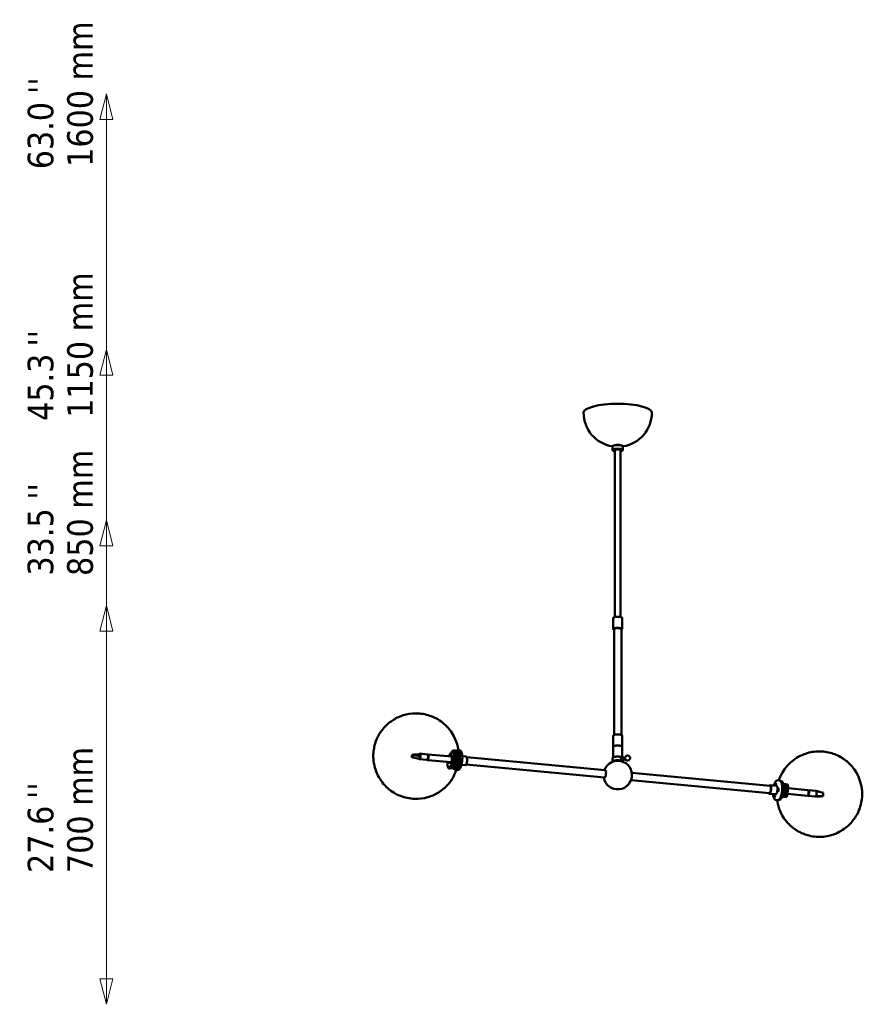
# Model space of a CAD drawing. Header units: millimetres. Extents: x 1156 to 4099, y 608 to 2792.
# Tile 2 of 2: x 2619 to 4099, y 887 to 2616. Entities that reach past the tile are written whole.
import ezdxf

# ---------------------------------------------------------------- set-up
doc = ezdxf.new("R2010")
doc.units = ezdxf.units.MM
doc.header["$LTSCALE"] = 15
for name, color, linetype, lineweight in [('Symbol (ISO)', 7, 'Continuous', 25), ('Widoczne (ISO)', 7, 'Continuous', 50), ('Wymiar (ISO)', 7, 'Continuous', 25)]:
    doc.layers.add(name, color=color, linetype=linetype, lineweight=lineweight)
doc.styles.add('Tekst notatki (ISO)', font='tahoma.ttf')

msp = doc.modelspace()

# ---------------------------------------------------------------- linework, layer by layer
at = {"layer": 'Widoczne (ISO)', "linetype": 'Continuous', "lineweight": 50}
for p, q in [((3659.4, 1867.4), (3659.4, 1868.2)), ((3679.4, 1867.4), (3679.4, 1868.2)), ((3660.4, 1866.4), (3660.4, 1860.1)), ((3661.2, 1867.5), (3660.7, 1867)), ((3661.2, 1859), (3660.7, 1859.5)), ((3663.6, 1859.2), (3663.1, 1859.7)), ((3664.4, 1566.6), (3664.4, 1859.6)), ((3674.4, 1566.6), (3674.4, 1859.6)), ((3675.1, 1859.2), (3675.6, 1859.7)), ((3677.5, 1867.5), (3678, 1867)), ((3677.5, 1859), (3678, 1859.5)), ((3678.4, 1866.4), (3678.4, 1860.1)), ((3661.4, 1565), (3661.4, 1545.7)), ((3677.4, 1565), (3677.4, 1545.7)), ((3662.9, 1359.5), (3662.9, 1545.7)), ((3675.9, 1359.5), (3675.9, 1545.7)), ((3661.4, 1339), (3661.4, 1358.3)), ((3677.4, 1339), (3677.4, 1358.3)), ((3379.8, 1332.6), (3371.9, 1322.2)), ((3382.8, 1332.3), (3379.8, 1332.6)), ((3387.9, 1332.2), (3385.1, 1332.5)), ((3390.8, 1332.9), (3388, 1333.2)), ((3661.4, 1320.4), (3661.4, 1339)), ((3677.4, 1320.4), (3677.4, 1339)), ((3307.7, 1322.8), (3307.3, 1322.2)), ((3307.3, 1322.2), (3307.5, 1320.9)), ((3307.5, 1320.9), (3307.8, 1321.5)), ((3307.5, 1320.9), (3320.3, 1317.8)), ((3308.9, 1324.8), (3307.7, 1322.8)), ((3307.8, 1321.5), (3309.1, 1323.5)), ((3309.3, 1325.3), (3308.9, 1324.8)), ((3309.1, 1323.5), (3309.4, 1324.1)), ((3309.3, 1325.3), (3322.8, 1326)), ((3309.4, 1324.1), (3309.3, 1325.3)), ((3309.4, 1324.1), (3323.2, 1322.6)), ((3321.1, 1319.2), (3320.3, 1317.8)), ((3322.4, 1321.2), (3321.1, 1319.2)), ((3334.2, 1315.7), (3321.1, 1316.9)), ((3335.2, 1325.6), (3322, 1326.9)), ((3323.2, 1322.6), (3322.4, 1321.2)), ((3335.2, 1316.3), (3335.2, 1316.3)), ((3335.2, 1315.6), (3377.1, 1311.6)), ((3335.4, 1316.7), (3335.9, 1316.7)), ((3335.9, 1316.7), (3336.7, 1318.7)), ((3336, 1316.8), (3335.9, 1316.8)), ((3336, 1324.8), (3336, 1324.8)), ((3336.1, 1325.5), (3378, 1321.6)), ((3336.6, 1324.4), (3336.1, 1324.4)), ((3336.7, 1318.7), (3336.1, 1318.8)), ((3336.1, 1317.2), (3336.2, 1317.2)), ((3336.4, 1322.4), (3337.1, 1322.3)), ((3337.1, 1322.3), (3336.6, 1324.4)), ((3336.7, 1324.2), (3336.6, 1324.2)), ((3336.8, 1323.8), (3336.7, 1323.8)), ((3336.7, 1318.5), (3336.7, 1318.5)), ((3337.1, 1322.5), (3337, 1322.5)), ((3337.1, 1322.5), (3337, 1322.5)), ((3385.2, 1331.2), (3383.3, 1331.4)), ((3387.8, 1321.1), (3387.3, 1321.1)), ((3387.7, 1320.2), (3387.5, 1320.2)), ((3403.1, 1321.7), (3396.4, 1322.4)), ((3647.3, 1297.7), (3404.2, 1320.6)), ((3660.4, 1319.2), (3660.4, 1312.9)), ((3661.2, 1320.3), (3660.7, 1319.8)), ((3676.4, 1319.3), (3682.5, 1320.4)), ((3677, 1315.4), (3683.2, 1316.4)), ((3677.5, 1320.3), (3678, 1319.8)), ((3678.4, 1315.6), (3678.4, 1312.9)), ((3372.3, 1300.9), (3381.4, 1313)), ((3375.3, 1300.6), (3372.3, 1300.9)), ((3378.2, 1301.2), (3376.2, 1301.4)), ((3378.2, 1301.2), (3384, 1308.9)), ((3381.4, 1313), (3384.4, 1312.7)), ((3382.4, 1303.5), (3381.6, 1303.6)), ((3384.8, 1299.3), (3382, 1299.6)), ((3383.6, 1308.4), (3383.4, 1306.3)), ((3385.8, 1308.8), (3384, 1308.9)), ((3386.7, 1312.5), (3384.4, 1312.7)), ((3384.4, 1309.4), (3386.7, 1312.5)), ((3387.6, 1298.1), (3384.7, 1298.3)), ((3401.7, 1306.8), (3395, 1307.4)), ((3646.1, 1284.8), (3403, 1307.7)), ((3692.8, 1280.4), (3935.8, 1257.5)), ((3694, 1293.3), (3937, 1270.4)), ((3937.1, 1271.4), (3948.3, 1270.4)), ((3946, 1272.1), (3946.3, 1272)), ((3946, 1271.4), (3946.3, 1271.5)), ((3946.1, 1270.6), (3946.3, 1271.4)), ((3946.4, 1271.3), (3946.1, 1270.6)), ((3946.3, 1272.9), (3946.4, 1272.3)), ((3946.4, 1272.2), (3946.3, 1272.9)), ((3946.3, 1272), (3947.1, 1271.8)), ((3946.3, 1271.5), (3946.7, 1271.5)), ((3946.4, 1271.3), (3946.6, 1271.3)), ((3946.4, 1270.6), (3946.4, 1271)), ((3946.5, 1273.4), (3946.5, 1272.5)), ((3946.5, 1272.3), (3946.8, 1272.2)), ((3946.8, 1270.7), (3946.6, 1271.3)), ((3946.6, 1270.5), (3946.6, 1271)), ((3946.8, 1273.4), (3946.7, 1272.6)), ((3946.7, 1272.3), (3947, 1272.9)), ((3946.7, 1272.3), (3946.8, 1272.3)), ((3946.7, 1271.4), (3946.8, 1270.7)), ((3946.7, 1271.3), (3946.7, 1271.3)), ((3946.8, 1274.5), (3947, 1274.5)), ((3947, 1272.9), (3946.8, 1272.2)), ((3947.1, 1272.2), (3946.8, 1272)), ((3946.8, 1272), (3947.1, 1272)), ((3947.1, 1271.5), (3946.8, 1271.6)), ((3946.8, 1271.6), (3947.1, 1271.6)), ((3947.4, 1274.2), (3947.3, 1274.3)), ((3950.6, 1263.4), (3950.9, 1263.4)), ((3950.6, 1262.7), (3950.9, 1262.9)), ((3950.7, 1262), (3951, 1262.8)), ((3951, 1262.7), (3950.7, 1262)), ((3950.8, 1264.2), (3951, 1263.7)), ((3951, 1263.6), (3950.8, 1264.2)), ((3950.9, 1262.9), (3951.3, 1262.9)), ((3951, 1262.7), (3951.2, 1262.7)), ((3951.1, 1264.8), (3951.1, 1264)), ((3951.1, 1263.7), (3951.3, 1263.6)), ((3951.2, 1261.6), (3951.2, 1262.5)), ((3951.3, 1264.9), (3951.3, 1264)), ((3951.6, 1264.5), (3951.3, 1263.7)), ((3951.3, 1263.8), (3951.6, 1264.5)), ((3951.3, 1263.8), (3951.4, 1263.8)), ((3951.3, 1262.9), (3951.5, 1262.2)), ((3951.5, 1262.2), (3951.3, 1262.8)), ((3951.3, 1262.8), (3951.3, 1262.8)), ((3951.4, 1266), (3951.6, 1266)), ((3951.7, 1263.8), (3951.4, 1263.5)), ((3951.4, 1263.5), (3951.7, 1263.5)), ((3951.7, 1263.1), (3951.4, 1263.1)), ((3951.4, 1263.1), (3951.7, 1263.1)), ((3952, 1265.6), (3951.9, 1265.8)), ((3955.8, 1278.7), (3956.7, 1278.6)), ((4003.6, 1262.7), (3968.7, 1265.9)), ((4004.5, 1262.6), (4017.6, 1261.3)), ((3935.7, 1256.5), (3946.9, 1255.4)), ((3944.7, 1253.8), (3945, 1253.7)), ((3944.7, 1252.9), (3945, 1253.4)), ((3945, 1253.3), (3944.7, 1252.9)), ((3944.8, 1254.5), (3945, 1254.1)), ((3944.8, 1252.2), (3945, 1253)), ((3945, 1250.9), (3945.2, 1250.9)), ((3945.1, 1255.1), (3945.2, 1254.3)), ((3945.1, 1254.2), (3945.1, 1255.1)), ((3945.1, 1254.1), (3945.5, 1254)), ((3945.1, 1253.3), (3945.3, 1253.3)), ((3945.1, 1252), (3945.2, 1252.9)), ((3945.2, 1254.3), (3945.4, 1254.2)), ((3945.2, 1253.1), (3945.3, 1253.1)), ((3945.4, 1255.4), (3945.3, 1254.5)), ((3945.4, 1252.3), (3945.3, 1253.1)), ((3945.3, 1253.1), (3945.4, 1252.3)), ((3945.6, 1255.2), (3945.4, 1254.4)), ((3945.8, 1254.5), (3945.4, 1253.9)), ((3945.4, 1254.1), (3945.8, 1254.5)), ((3945.7, 1252.9), (3945.4, 1253.3)), ((3945.4, 1253.3), (3945.7, 1253.3)), ((3945.8, 1253.6), (3945.5, 1253.7)), ((3945.6, 1251.2), (3945.5, 1251.1)), ((3950.9, 1261.6), (3951, 1262.5)), ((3950.9, 1260.5), (3951.1, 1260.5)), ((3951.6, 1260.7), (3951.5, 1260.6)), ((3952.7, 1245.8), (3953.6, 1245.8)), ((4002.6, 1252.7), (3967.7, 1256)), ((4003.6, 1253.4), (4003.5, 1253.4)), ((4003.6, 1252.6), (4016.7, 1251.4)), ((4003.8, 1253.8), (4004.3, 1253.7)), ((4004.4, 1261.8), (4004.3, 1261.8)), ((4004.3, 1253.7), (4005.1, 1255.7)), ((4005, 1261.4), (4004.5, 1261.4)), ((4005.1, 1255.7), (4004.5, 1255.8)), ((4004.8, 1259.4), (4005.5, 1259.3)), ((4005.5, 1259.3), (4005, 1261.4)), ((4030.6, 1258.2), (4017.9, 1261.3)), ((4030.6, 1252.4), (4017.9, 1252.4)), ((4030.1, 1252), (4025.7, 1251.8)), ((4030.6, 1252.4), (4030.1, 1252)), ((4030.6, 1258.2), (4030.6, 1257.1)), ((4030.6, 1257.1), (4030.6, 1253.5)), ((4030.6, 1253.5), (4030.6, 1252.4))]:
    msp.add_line(p, q, dxfattribs=at)
at = {"layer": 'Widoczne (ISO)'}
for p, q in [((3951.2, 1280.1), (3954, 1279.9)), ((3960.2, 1272.7), (3962.1, 1272.9)), ((3962.1, 1272.9), (3964.4, 1272.7)), ((3968, 1272.9), (3965, 1273.2)), ((3947.9, 1245.3), (3950.7, 1245)), ((3966.4, 1251), (3957.9, 1250.1)), ((3960.5, 1252), (3958.5, 1251.8)), ((3960.5, 1252), (3962.9, 1251.7)), ((3963.4, 1251.3), (3966.4, 1251))]:
    msp.add_line(p, q, dxfattribs=at)
at = {"layer": 'Widoczne (ISO)', "linetype": 'Continuous', "lineweight": 50}
for centre, radius, start, end in [((3669.4, 1925.8), 60, 180, 260.6708), ((3669.4, 1925.8), 60, 279.3292, 0), ((3669.4, 1289.1), 25, 189.6885, 88.5316), ((3669.4, 1289.1), 25, 91.4684, 159.5484)]:
    msp.add_arc(centre, radius, start, end, dxfattribs=at)
for centre, major_axis, ratio, start_param, end_param in [((3669.4, 1925.8), (-60, 0), 0.258819, 3.141593, 6.283185), ((3669.4, 1866.4), (-9, 0), 0.258819, 3.141593, 6.283185), ((3669.4, 1866.9), (8.5, 0), 0.258819, 0.271264, 2.870329), ((3669.4, 1860.1), (9, 0), 0.258819, 6.011922, 9.696042), ((3669.4, 1859.6), (-8.5, 0), 0.258819, 2.199671, 7.225107), ((3669.4, 1859.6), (-6.5, 0), 0.258819, 2.448433, 6.976345), ((3669.4, 1859.6), (-6, 0), 0.258819, 2.555907, 6.868871), ((3669.4, 1860.1), (-6.5, 0), 0.258819, 0.144038, 0.271264), ((3669.4, 1860.1), (6.5, 0), 0.258819, 6.011922, 6.139147), ((3669.4, 1565), (-8, 0), 0.258819, 3.141593, 6.283185), ((3669.4, 1545.7), (8, 0), 0.258819, 5.660817, 10.047146), ((3669.4, 1545.7), (-6.5, 0), 0.258819, 3.141593, 6.283185), ((3669.4, 1358.3), (-8, 0), 0.258819, 3.141593, 6.283185), ((3383.6, 1316), (-1.5, -16.4), 0.330366, 5.696863, 9.768917), ((3376, 1316.7), (1.6, 17.4), 0.330366, 4.524731, 5.884161), ((3379.1, 1316.5), (1.6, 17.4), 0.330366, 4.524731, 5.884161), ((3386.4, 1315.8), (-1.6, -17.4), 0.330366, 5.943493, 9.764471), ((3386.4, 1315.8), (-1.5, -16.4), 0.330366, 0, 3.141593), ((3669.4, 1339), (8, 0), 0.258819, 0, 3.141593), ((3669.4, 1339), (-8, 0), 0.258819, 3.141593, 6.283185), ((3321.5, 1321.9), (-0.47, -4.98), 0.330366, 5.711357, 8.029916), ((3321.5, 1321.9), (0.47, 4.98), 0.330366, 5.711357, 6.949353), ((3321.5, 1321.9), (0.47, 4.98), 0.330366, 4.888324, 5.711357), ((3334.7, 1320.6), (0.47, 4.98), 0.330366, 3.141593, 6.283185), ((3335.6, 1320.6), (-0.47, -4.98), 0.330366, 5.993449, 9.714514), ((3335.6, 1320.6), (-0.4, -4.28), 0.330366, 6.215882, 9.492081), ((3335.6, 1320.6), (-0.4, -4.23), 0.330366, 0, 0.456671), ((3336.1, 1320.5), (-0.36, -3.78), 0.330366, 0.129414, 0.18616), ((3335.6, 1320.6), (0.4, 4.23), 0.330366, 5.858463, 6.283185), ((3336.1, 1320.5), (0.36, 3.78), 0.330366, 6.097026, 6.171959), ((3335.6, 1320.6), (-0.4, -4.23), 0.330366, 1.146074, 2.027468), ((3376, 1316.7), (0.63, 6.72), 0.330366, 2.404969, 7.019809), ((3381.7, 1316.2), (1.5, 16.4), 0.330366, 4.514671, 5.894221), ((3386.8, 1319.8), (0.28, 2.99), 0.330366, 3.911752, 6.067019), ((3386.4, 1315.8), (0.51, 5.43), 0.330366, 5.707683, 6.034426), ((3386.4, 1315.8), (0.52, 5.48), 0.330366, 5.714789, 6.039326), ((3386.4, 1315.8), (0.47, 4.98), 0.330366, 5.636141, 5.976032), ((3402.4, 1314.3), (0.7, 7.47), 0.330366, 3.141593, 6.283185), ((3669.4, 1312.9), (9, 0), 0.258819, 6.10174, 9.606223), ((3669.4, 1319.2), (-9, 0), 0.258819, 3.329819, 6.283185), ((3669.4, 1312.4), (-8.5, 0), 0.258819, 3.235603, 6.189175), ((3669.4, 1319.7), (8.5, 0), 0.258819, 0.271264, 2.870329), ((3376, 1316.7), (-1.6, -17.4), 0.330366, 5.002141, 5.884161), ((3372.5, 1312.1), (-0.12, -1.22), 0.330366, 4.744425, 7.821946), ((3311.3, 1313.1), (73.9, 6), 0.445914, 5.720648, 6.089657), ((3382.4, 1306.6), (-0.28, -2.99), 0.330366, 5.144421, 7.772613), ((3646.7, 1291.3), (0.61, 6.47), 0.330366, 3.141593, 6.283185), ((3646.7, 1291.3), (0.61, 6.47), 0.330366, 3.141593, 6.283185), ((3669.4, 1312.4), (6.5, 0), 0.258819, 1.472075, 1.669518), ((3669.4, 1312.4), (-6.5, 0), 0.258819, 4.613667, 4.811111), ((3936.4, 1264), (-0.7, -7.47), 0.330366, 5.76087, 9.947093), ((3936.4, 1264), (0.61, 6.47), 0.330366, 3.141593, 6.283185), ((3946.5, 1271.8), (0.26, 2.74), 0.330366, 4.243854, 8.322516), ((3946.3, 1272.2), (-0.02, -0.212), 0.330366, 6.184077, 7.811026), ((3946.3, 1271.3), (0.02, 0.212), 0.330366, 4.872425, 6.499373), ((3946.1, 1271.3), (-0.356, 0.156), 0.407913, 3.580327, 4.09178), ((3946.5, 1272.5), (-0.02, -0.212), 0.330366, 0.160036, 1.786984), ((3946.3, 1272.5), (-0.264, 0.21), 0.215386, 2.542233, 2.755174), ((3946.1, 1272.2), (0.376, 0.103), 0.375326, 5.343012, 5.907637), ((3946.1, 1271.1), (0.29, 0.152), 0.280819, 0.490329, 0.571971), ((3946.3, 1271), (0.02, 0.212), 0.330366, 4.613281, 6.240229), ((3946.5, 1271.1), (-0.371, -0.122), 0.324024, 3.825602, 4.062057), ((3946.6, 1271.1), (0.02, 0.212), 0.330366, 0.160036, 1.786984), ((3946.7, 1272.5), (-0.02, -0.212), 0.330366, 4.613281, 6.240229), ((3946.6, 1272.5), (0.348, -0.177), 0.360597, 5.379206, 5.596368), ((3946.8, 1272.2), (-0.02, -0.212), 0.330366, 4.872425, 6.499373), ((3946.8, 1271.4), (0.02, 0.212), 0.330366, 6.184077, 7.811026), ((3947.6, 1262.9), (0.7, 7.47), 0.330366, 3.141593, 6.283185), ((3946.8, 1271.8), (0.26, 2.74), 0.330366, 5.781581, 6.283185), ((3950.9, 1263.6), (-0.02, -0.212), 0.330366, 6.265471, 7.892419), ((3950.9, 1262.7), (0.02, 0.212), 0.330366, 4.953819, 6.580767), ((3951, 1263.9), (-0.02, -0.212), 0.330366, 0.24143, 1.868378), ((3950.8, 1263.9), (-0.269, 0.214), 0.17216, 2.521557, 2.826694), ((3950.7, 1263.6), (0.374, 0.112), 0.350929, 5.352754, 5.948316), ((3950.7, 1262.7), (-0.36, 0.144), 0.428533, 3.627465, 4.095744), ((3951, 1262.5), (0.02, 0.212), 0.330366, 4.694675, 6.321623), ((3951.3, 1262.6), (0.02, 0.212), 0.330366, 0.24143, 1.868378), ((3951.3, 1264), (-0.02, -0.212), 0.330366, 4.694675, 6.321623), ((3951.1, 1264), (0.352, -0.167), 0.384469, 5.38809, 5.594965), ((3951.4, 1263.7), (-0.02, -0.212), 0.330366, 4.953819, 6.580767), ((3951.4, 1262.9), (0.02, 0.212), 0.330366, 6.265471, 7.892419), ((3951.1, 1262.6), (-0.368, -0.13), 0.297238, 3.82187, 4.075818), ((3951.4, 1263.2), (0.26, 2.74), 0.330366, 5.781581, 6.283185), ((3955.2, 1262.2), (1.5, 16.4), 0.330366, 3.141593, 6.283185), ((4003.1, 1257.7), (0.47, 4.98), 0.330366, 3.141593, 6.283185), ((4004, 1257.6), (-0.47, -4.98), 0.330366, 5.993449, 9.714514), ((3945.2, 1253.7), (-0.26, -2.74), 0.330366, 3.945588, 8.620783), ((3945.1, 1254.3), (-0.02, -0.212), 0.330366, 5.887664, 7.514612), ((3944.9, 1253.5), (0.02, 0.212), 0.330366, 4.576012, 6.20296), ((3944.7, 1253.4), (-0.341, 0.19), 0.319949, 3.431816, 4.057581), ((3944.8, 1253.1), (0.312, 0.163), 0.12237, 0.229111, 0.646061), ((3945, 1253.1), (0.02, 0.212), 0.330366, 4.316867, 5.943816), ((3944.9, 1254.3), (0.383, 0.058), 0.450736, 5.327676, 5.736384), ((3945.2, 1254.5), (-0.02, -0.212), 0.330366, 6.146808, 7.773756), ((3945.2, 1252.9), (0.02, 0.212), 0.330366, 6.146808, 7.773756), ((3945.5, 1253.7), (-0.26, -2.74), 0.330366, 0, 0.501605), ((3945.4, 1253.1), (0.02, 0.212), 0.330366, 5.887664, 7.514612), ((3945, 1252.9), (-0.379, -0.085), 0.41122, 3.831936, 4.029093), ((3945.5, 1254.3), (-0.02, -0.212), 0.330366, 4.316867, 5.943816), ((3945.3, 1254.3), (0.332, -0.204), 0.263686, 5.330224, 5.611355), ((3945.5, 1253.9), (-0.02, -0.212), 0.330366, 4.576012, 6.20296), ((3951.4, 1263.2), (-0.26, -2.74), 0.330366, 0, 0.501605), ((4004, 1257.6), (-0.4, -4.23), 0.330366, 0, 0.456671), ((4004, 1257.6), (0.4, 4.23), 0.330366, 5.858463, 6.283185), ((4004, 1257.6), (-0.4, -4.23), 0.330366, 1.146074, 2.027468), ((4017.2, 1256.3), (-0.47, -4.98), 0.330366, 0, 0.689291), ((4017.2, 1256.3), (0.47, 4.98), 0.330366, 6.149442, 6.283185), ((4017.2, 1256.3), (0.47, 4.98), 0.330366, 3.830883, 6.149442)]:
    msp.add_ellipse(centre, major_axis=major_axis, ratio=ratio, start_param=start_param, end_param=end_param, dxfattribs=at)
for centre, major_axis in [((3377.1, 1327.2), (0.12, 1.22)), ((3378.5, 1311), (-0.12, -1.22)), ((3951.1, 1263.2), (-0.26, -2.74))]:
    msp.add_ellipse(centre, major_axis=major_axis, ratio=0.330366, dxfattribs=at)
at = {"layer": 'Widoczne (ISO)'}
for centre, major_axis, ratio, start_param, end_param in [((3952.3, 1262.5), (1.6, 17.4), 0.330366, 3.141593, 6.283185), ((3946.5, 1271.8), (0.3, 3.14), 0.330366, 4.307153, 8.259218), ((3951.1, 1263.2), (0.3, 3.14), 0.330366, 1.894534, 7.657226), ((4029, 1266.3), (-74, 5.4), 0.059885, 5.76136, 5.909518), ((3957, 1262), (-1.5, -16.4), 0.330366, 0.944512, 2.324062), ((3959.6, 1261.8), (-1.6, -17.4), 0.330366, 0.954572, 2.314002), ((3962.7, 1261.5), (-1.6, -17.4), 0.330366, 0.954572, 2.314002), ((3945.2, 1253.7), (-0.3, -3.14), 0.330366, 4.061707, 8.504664), ((4027.4, 1244.4), (-74, 5.4), 0.059885, 5.76136, 5.923856)]:
    msp.add_ellipse(centre, major_axis=major_axis, ratio=ratio, start_param=start_param, end_param=end_param, dxfattribs=at)
at = {"layer": 'Widoczne (ISO)', "linetype": 'Continuous', "lineweight": 50}
for points, knots in [([(3659.4, 1867.4), (3659.4, 1867.1), (3659.5, 1866.8), (3659.8, 1866.3), (3660.1, 1866.1), (3660.4, 1866)], [3.4906585, 3.4906585, 3.4906585, 3.4906585, 3.6825482, 3.6825482, 3.8932847, 3.8932847, 3.8932847, 3.8932847]), ([(3678.4, 1866), (3678.5, 1866), (3678.6, 1866.1), (3679.1, 1866.5), (3679.4, 1866.9), (3679.4, 1867.4)], [6.229625, 6.229625, 6.229625, 6.229625, 6.299558, 6.299558, 6.6322512, 6.6322512, 6.6322512, 6.6322512]), ([(3358.5, 1261.3), (3365, 1265.9), (3369.4, 1270.4), (3377.8, 1280.5), (3380.4, 1285.3), (3385.9, 1296.5), (3387.2, 1301.4), (3388.6, 1307.7), (3389, 1309.5), (3389.5, 1313.2), (3389.7, 1315), (3390, 1318.7), (3390.1, 1320.6), (3390.1, 1324.3), (3390, 1326.1), (3389.6, 1332.1), (3389.1, 1336.7), (3386.1, 1347.1), (3384.5, 1351.6), (3379.6, 1361), (3377.2, 1365), (3371, 1372.7), (3368, 1376), (3358, 1384.6), (3349.7, 1390), (3331.9, 1396.1), (3323.3, 1397.6), (3307, 1397.6), (3299.3, 1396.2), (3285, 1391.8), (3278.7, 1388.5), (3267, 1380.7), (3262.5, 1376.3), (3253.7, 1366.5), (3250.8, 1361.6), (3245, 1350.5), (3243.5, 1345.7), (3242, 1339.6), (3241.6, 1337.9), (3241, 1334.5), (3240.7, 1332.8), (3240.3, 1329.3), (3240.2, 1327.6), (3240, 1324.1), (3240, 1322.4), (3240.1, 1316.6), (3240.4, 1312.1), (3242.8, 1301.9), (3244, 1297.3), (3248.5, 1287.5), (3250.8, 1283.3), (3256.6, 1275.2), (3259.5, 1271.6), (3269.2, 1262.5), (3277.3, 1256.6), (3295.3, 1249.6), (3303.9, 1247.7), (3320.5, 1247.1), (3328.3, 1248.2), (3342.9, 1252.3), (3349.3, 1255.4), (3355.9, 1259.5), (3357.3, 1260.4), (3358.5, 1261.3)], [0, 0, 0, 0, 0.170603, 0.170603, 0.438481, 0.438481, 0.916175, 0.916175, 1.125367, 1.125367, 1.35079, 1.35079, 1.571211, 1.571211, 1.767928, 1.767928, 2.162027, 2.162027, 2.394708, 2.394708, 2.53575, 2.53575, 2.633403, 2.633403, 2.784128, 2.784128, 2.895314, 2.895314, 3.001886, 3.001886, 3.123949, 3.123949, 3.286751, 3.286751, 3.537831, 3.537831, 3.979678, 3.979678, 4.165852, 4.165852, 4.372262, 4.372262, 4.583417, 4.583417, 4.781686, 4.781686, 5.216067, 5.216067, 5.486355, 5.486355, 5.645383, 5.645383, 5.751792, 5.751792, 5.911834, 5.911834, 6.025085, 6.025085, 6.131136, 6.131136, 6.250421, 6.250421, 6.283185, 6.283185, 6.283185, 6.283185]), ([(3390.8, 1332.9), (3391.5, 1332.9), (3392.1, 1332.6), (3393.3, 1331.9), (3393.8, 1331.3), (3394.9, 1329.6), (3395.3, 1328.4), (3396, 1325.5), (3396.3, 1323.8), (3396.5, 1320.4), (3396.5, 1318.6), (3396.3, 1315), (3396.1, 1313.2), (3395.6, 1309.7), (3395.2, 1308.1), (3394.3, 1305), (3393.7, 1303.5), (3392.4, 1301), (3391.7, 1300), (3390.3, 1298.8), (3389.8, 1298.5), (3388.8, 1298.1), (3388.2, 1298), (3387.6, 1298.1)], [0.492057, 0.492057, 0.492057, 0.492057, 0.666218, 0.666218, 0.887915, 0.887915, 1.244865, 1.244865, 1.603231, 1.603231, 1.941316, 1.941316, 2.273746, 2.273746, 2.606932, 2.606932, 2.947985, 2.947985, 3.312689, 3.312689, 3.471754, 3.471754, 3.63365, 3.63365, 3.63365, 3.63365]), ([(3676.8, 1319.4), (3676.7, 1319.4), (3676.6, 1319.5), (3676.3, 1319.4), (3676, 1319.3), (3675.7, 1319), (3675.6, 1318.8), (3675.5, 1318.3), (3675.4, 1318.1), (3675.4, 1317.7), (3675.4, 1317.5), (3675.5, 1317.2), (3675.5, 1317), (3675.7, 1316.6), (3675.8, 1316.4), (3676, 1316.1), (3676.1, 1315.9), (3676.3, 1315.6), (3676.5, 1315.5), (3676.9, 1315.3), (3677.1, 1315.2), (3677.3, 1315.3), (3677.4, 1315.4), (3677.5, 1315.4)], [-1.2240943, -1.2240943, -1.2240943, -1.2240943, -1.1811651, -1.1811651, -1.1016871, -1.1016871, -1.0404813, -1.0404813, -0.988998, -0.988998, -0.9478432, -0.9478432, -0.9066884, -0.9066884, -0.8568638, -0.8568638, -0.8145096, -0.8145096, -0.7535851, -0.7535851, -0.6757366, -0.6757366, -0.6333705, -0.6333705, -0.6333705, -0.6333705]), ([(3691.2, 1319.9), (3691.3, 1319.5), (3691.3, 1319), (3691.2, 1318.2), (3691, 1317.8), (3690.7, 1317.1), (3690.5, 1316.7), (3689.9, 1316), (3689.5, 1315.6), (3688.7, 1315.1), (3688.2, 1314.9), (3687.2, 1314.6), (3686.7, 1314.6), (3686, 1314.7), (3685.7, 1314.7), (3685.1, 1314.9), (3684.6, 1315.1), (3683.9, 1315.6), (3683.6, 1315.9), (3683, 1316.6), (3682.8, 1317), (3682.4, 1317.9), (3682.3, 1318.4), (3682.3, 1319.4), (3682.3, 1319.9), (3682.6, 1320.7), (3682.7, 1321), (3683.2, 1321.7), (3683.5, 1322.1), (3684.3, 1322.8), (3684.7, 1323), (3685.6, 1323.4), (3686.1, 1323.6), (3687.1, 1323.6), (3687.5, 1323.5), (3688.4, 1323.3), (3688.8, 1323.1), (3689.5, 1322.6), (3689.9, 1322.3), (3690.4, 1321.7), (3690.7, 1321.3), (3691, 1320.6), (3691.1, 1320.2), (3691.2, 1319.9)], [0, 0, 0, 0, 0.137512, 0.137512, 0.24951, 0.24951, 0.380086, 0.380086, 0.532266, 0.532266, 0.684737, 0.684737, 0.829513, 0.829513, 0.907293, 0.907293, 1.043415, 1.043415, 1.176097, 1.176097, 1.309312, 1.309312, 1.469065, 1.469065, 1.601739, 1.601739, 1.71857, 1.71857, 1.861586, 1.861586, 2.015082, 2.015082, 2.164731, 2.164731, 2.299333, 2.299333, 2.432258, 2.432258, 2.565307, 2.565307, 2.697433, 2.697433, 2.798709, 2.798709, 2.798709, 2.798709]), ([(3952.7, 1280), (3953.9, 1283.7), (3955.6, 1288), (3961, 1297.2), (3963.6, 1301.2), (3970.5, 1308.9), (3973.9, 1312.2), (3984.7, 1320.4), (3993.6, 1325.6), (4013.2, 1330.5), (4022.1, 1331.4), (4038.9, 1329.7), (4046.7, 1327.6), (4060.8, 1321.5), (4066.8, 1317.5), (4077.8, 1308.4), (4082, 1303.3), (4089.7, 1292.4), (4092.1, 1287), (4096.6, 1275.2), (4097.5, 1270.1), (4099.1, 1257.8), (4098.9, 1252.5), (4097.7, 1242.9), (4097, 1238.8), (4094.3, 1229.9), (4092.7, 1225.5), (4087.7, 1216.4), (4085.5, 1212.8), (4078.8, 1204.5), (4074.3, 1199.6), (4067.1, 1194.5)], [2.474887, 2.474887, 2.474887, 2.474887, 2.803148, 2.803148, 3.000124, 3.000124, 3.124476, 3.124476, 3.303082, 3.303082, 3.420415, 3.420415, 3.526133, 3.526133, 3.641649, 3.641649, 3.789304, 3.789304, 4.007824, 4.007824, 4.379412, 4.379412, 5.06424, 5.06424, 5.546151, 5.546151, 5.910279, 5.910279, 6.096732, 6.096732, 6.283185, 6.283185, 6.283185, 6.283185]), ([(3381.6, 1303.6), (3382, 1303.5), (3382.5, 1303.7), (3383.5, 1304.6), (3383.9, 1305.2), (3384.7, 1306.8), (3385.1, 1307.8), (3385.8, 1309.8), (3386, 1310.8), (3386.2, 1311.9)], [6.005412, 6.005412, 6.005412, 6.005412, 6.373373, 6.373373, 6.68458, 6.68458, 6.999061, 6.999061, 7.265793, 7.265793, 7.265793, 7.265793]), ([(3946.6, 1273.3), (3946.6, 1273.3), (3946.6, 1273.3), (3946.6, 1273.3), (3946.6, 1273.3), (3946.6, 1273.4), (3946.5, 1273.4), (3946.5, 1273.4)], [0.04758377, 0.04758377, 0.04758377, 0.04758377, 0.05181414, 0.05181414, 0.05697832, 0.05697832, 0.06215096, 0.06215096, 0.06215096, 0.06215096]), ([(3947.1, 1272.2), (3947.1, 1272.1), (3947.1, 1272.1), (3947.1, 1272), (3947.1, 1271.9), (3947.1, 1271.9), (3947.1, 1271.8), (3947.1, 1271.7), (3947.1, 1271.7), (3947.1, 1271.6), (3947.1, 1271.5), (3947.1, 1271.5)], [1.3528238, 1.3528238, 1.3528238, 1.3528238, 1.440009, 1.440009, 1.5271942, 1.5271942, 1.6143794, 1.6143794, 1.7015646, 1.7015646, 1.7887498, 1.7887498, 1.7887498, 1.7887498]), ([(3950.6, 1263.4), (3950.6, 1263.4), (3950.6, 1263.4), (3950.6, 1263.4), (3950.7, 1263.4), (3950.7, 1263.4), (3950.7, 1263.4), (3950.7, 1263.4)], [0.02076039, 0.02076039, 0.02076039, 0.02076039, 0.02593303, 0.02593303, 0.03109721, 0.03109721, 0.03532758, 0.03532758, 0.03532758, 0.03532758]), ([(3951.2, 1264.7), (3951.2, 1264.7), (3951.2, 1264.7), (3951.1, 1264.7), (3951.1, 1264.8), (3951.1, 1264.8), (3951.1, 1264.8), (3951.1, 1264.8)], [0.04758377, 0.04758377, 0.04758377, 0.04758377, 0.05181414, 0.05181414, 0.05697832, 0.05697832, 0.06215096, 0.06215096, 0.06215096, 0.06215096]), ([(3951.7, 1263.8), (3951.7, 1263.7), (3951.7, 1263.7), (3951.7, 1263.6), (3951.7, 1263.5), (3951.7, 1263.4), (3951.7, 1263.4), (3951.7, 1263.3), (3951.7, 1263.2), (3951.7, 1263.2), (3951.7, 1263.1), (3951.7, 1263.1)], [6.0651932, 6.0651932, 6.0651932, 6.0651932, 6.1523809, 6.1523809, 6.2395686, 6.2395686, 6.3267562, 6.3267562, 6.4139439, 6.4139439, 6.5011315, 6.5011315, 6.5011315, 6.5011315]), ([(3944.8, 1253.8), (3944.8, 1253.8), (3944.8, 1253.8), (3944.7, 1253.8), (3944.7, 1253.8), (3944.7, 1253.8), (3944.7, 1253.8), (3944.7, 1253.8)], [0.04758377, 0.04758377, 0.04758377, 0.04758377, 0.05181414, 0.05181414, 0.05697832, 0.05697832, 0.06215096, 0.06215096, 0.06215096, 0.06215096]), ([(3944.8, 1252.2), (3944.8, 1252.2), (3944.9, 1252.2), (3944.9, 1252.3), (3944.9, 1252.3), (3944.9, 1252.3), (3944.9, 1252.3), (3944.9, 1252.3)], [0.02076039, 0.02076039, 0.02076039, 0.02076039, 0.02593303, 0.02593303, 0.03109721, 0.03109721, 0.03532758, 0.03532758, 0.03532758, 0.03532758]), ([(3945.3, 1253.3), (3945.4, 1253.3), (3945.6, 1253.3), (3945.7, 1253.3), (3945.7, 1253.3), (3945.7, 1253.3)], [-2.77259568, -2.77259568, -2.77259568, -2.77259568, -2.74268466, -2.74268466, -2.73467862, -2.73467862, -2.73467862, -2.73467862]), ([(3945.5, 1255.2), (3945.4, 1255.2), (3945.4, 1255.2), (3945.4, 1255.3), (3945.4, 1255.3), (3945.4, 1255.3), (3945.4, 1255.3), (3945.4, 1255.4)], [0.04758377, 0.04758377, 0.04758377, 0.04758377, 0.05181414, 0.05181414, 0.05697832, 0.05697832, 0.06215096, 0.06215096, 0.06215096, 0.06215096]), ([(3945.5, 1255.2), (3945.5, 1255.2), (3945.5, 1255.2), (3945.6, 1255.2), (3945.6, 1255.2), (3945.6, 1255.2), (3945.6, 1255.2), (3945.6, 1255.1), (3945.6, 1255.1), (3945.6, 1255.1)], [3.0791301, 3.0791301, 3.0791301, 3.0791301, 3.1352726, 3.1352726, 3.1914152, 3.1914152, 3.2475577, 3.2475577, 3.3022411, 3.3022411, 3.3022411, 3.3022411]), ([(3945.8, 1253.6), (3945.8, 1253.5), (3945.8, 1253.5), (3945.7, 1253.4), (3945.7, 1253.4), (3945.7, 1253.3), (3945.7, 1253.2), (3945.7, 1253.1), (3945.7, 1253.1), (3945.7, 1253), (3945.7, 1253), (3945.6, 1252.9)], [4.4951224, 4.4951224, 4.4951224, 4.4951224, 4.5816382, 4.5816382, 4.6688314, 4.6688314, 4.7560247, 4.7560247, 4.843218, 4.843218, 4.9304113, 4.9304113, 4.9304113, 4.9304113]), ([(3950.9, 1261.6), (3951, 1261.6), (3951, 1261.6), (3951, 1261.6), (3951, 1261.7), (3951, 1261.7), (3951, 1261.7), (3951, 1261.7)], [0.02076039, 0.02076039, 0.02076039, 0.02076039, 0.02593303, 0.02593303, 0.03109721, 0.03109721, 0.03532758, 0.03532758, 0.03532758, 0.03532758]), ([(3951.2, 1261.7), (3951.2, 1261.7), (3951.2, 1261.7), (3951.2, 1261.7), (3951.2, 1261.7), (3951.2, 1261.7), (3951.2, 1261.7), (3951.2, 1261.7)], [1.44771525, 1.44771525, 1.44771525, 1.44771525, 1.46226196, 1.46226196, 1.49879059, 1.49879059, 1.53531923, 1.53531923, 1.53531923, 1.53531923]), ([(4025.7, 1251.8), (4024, 1251.8), (4022.1, 1251.7), (4019.1, 1251.5), (4018, 1251.4), (4016.8, 1251.4)], [0, 0, 0, 0, 0.5876376, 0.5876376, 0.9624464, 0.9624464, 0.9624464, 0.9624464]), ([(4067.1, 1194.5), (4060.6, 1189.9), (4051.6, 1185), (4032.3, 1180.7), (4023.4, 1180.1), (4006.8, 1182.1), (3999.1, 1184.4), (3985.2, 1190.7), (3979.3, 1194.8), (3968.5, 1204.1), (3964.5, 1209.2), (3957, 1220.3), (3954.8, 1225.6), (3950.8, 1236.5), (3949.9, 1241.2), (3949.4, 1245.2)], [0, 0, 0, 0, 0.170603, 0.170603, 0.286193, 0.286193, 0.391971, 0.391971, 0.508893, 0.508893, 0.659888, 0.659888, 0.885585, 0.885585, 1.222254, 1.222254, 1.222254, 1.222254])]:
    msp.add_open_spline(points, degree=3, knots=knots, dxfattribs=at)
for points in [[(3676.8, 1319.4), (3676.8, 1319.4), (3676.8, 1319.4), (3676.8, 1319.4)], [(3947.1, 1272.2), (3947.1, 1272.2), (3947.1, 1272.2), (3947.1, 1272.2)], [(3947.1, 1271.5), (3947.1, 1271.5), (3947.1, 1271.5), (3947.1, 1271.5)], [(3951.7, 1263.8), (3951.7, 1263.8), (3951.7, 1263.8), (3951.7, 1263.8)], [(3951.7, 1263.1), (3951.7, 1263.1), (3951.7, 1263.1), (3951.7, 1263.1)], [(3945.7, 1252.9), (3945.6, 1252.9), (3945.6, 1252.9), (3945.6, 1252.9)], [(4017.7, 1261.3), (4019.6, 1260.9), (4021.4, 1260.4), (4023.3, 1260)]]:
    msp.add_open_spline(points, degree=3, dxfattribs=at)
at = {"layer": 'Widoczne (ISO)'}
for points, knots in [([(3951.2, 1280.1), (3950.5, 1280.2), (3949.9, 1280.1), (3948.6, 1279.5), (3948, 1279.1), (3946.6, 1277.6), (3945.9, 1276.5), (3944.7, 1273.9), (3944.2, 1272.4), (3943.7, 1270.8)], [6.219695, 6.219695, 6.219695, 6.219695, 6.393856, 6.393856, 6.615553, 6.615553, 6.972503, 6.972503, 7.310256, 7.310256, 7.310256, 7.310256]), ([(3942.3, 1255.9), (3942.4, 1255.6), (3942.4, 1255.2), (3942.6, 1253.3), (3942.9, 1251.8), (3943.7, 1249.1), (3944.2, 1247.9), (3945.3, 1246.5), (3945.7, 1246.2), (3946.7, 1245.6), (3947.3, 1245.4), (3947.9, 1245.3)], [8.270726, 8.270726, 8.270726, 8.270726, 8.334569, 8.334569, 8.675623, 8.675623, 9.040327, 9.040327, 9.199392, 9.199392, 9.361287, 9.361287, 9.361287, 9.361287])]:
    msp.add_open_spline(points, degree=3, knots=knots, dxfattribs=at)
at = {"layer": 'Widoczne (ISO)', "linetype": 'Continuous', "lineweight": 50}
for points, weights in [([(3946.6, 1273.3), (3946.7, 1273.2), (3946.8, 1273.2)], [1.00378810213, 1.00738934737, 1.01043933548]), ([(3951.7, 1263.2), (3951.3, 1263.3), (3950.7, 1263.4)], [1.02713412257, 1.02937294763, 1.00378810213]), ([(3951.2, 1264.7), (3951.3, 1264.7), (3951.3, 1264.6)], [1.00378810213, 1.00736455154, 1.01039730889]), ([(3944.8, 1253.8), (3945.2, 1253.7), (3945.5, 1253.7)], [1.00378810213, 1.02025527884, 1.02519622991]), ([(3945.1, 1252.3), (3945, 1252.3), (3944.9, 1252.3)], [1.01042433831, 1.00738049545, 1.00378810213]), ([(3945.5, 1255.2), (3945.5, 1255.2), (3945.6, 1255.1)], [1.00378810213, 1.007257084, 1.01021455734]), ([(3951.2, 1261.7), (3951.1, 1261.7), (3951, 1261.7)], [1.01079781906, 1.00760212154, 1.00378810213])]:
    msp.add_rational_spline(points, weights, degree=2, dxfattribs=at)
at = {"layer": 'Wymiar (ISO)', "lineweight": 18}
for p, q in [((2771.1, 2485.8), (2759.8, 2440.8)), ((2771.1, 2440.8), (2771.1, 2485.8)), ((2782.3, 2440.8), (2771.1, 2485.8)), ((2759.8, 2440.8), (2782.3, 2440.8)), ((2771.1, 931.5), (2771.1, 2440.8)), ((2771.1, 2179.8), (2771.1, 2036.8)), ((2771.1, 2036.8), (2759.8, 1991.8)), ((2771.1, 1991.8), (2771.1, 2036.8)), ((2782.3, 1991.8), (2771.1, 2036.8)), ((2759.8, 1991.8), (2782.3, 1991.8)), ((2771.1, 931.5), (2771.1, 1991.8)), ((2771.1, 1872.7), (2771.1, 1736.8)), ((2771.1, 1736.8), (2759.8, 1691.8)), ((2771.1, 1691.8), (2771.1, 1736.8)), ((2782.3, 1691.8), (2771.1, 1736.8)), ((2759.8, 1691.8), (2782.3, 1691.8)), ((2771.1, 931.5), (2771.1, 1691.8)), ((2771.1, 1586.8), (2759.8, 1541.8)), ((2771.1, 1541.8), (2771.1, 1586.8)), ((2782.3, 1541.8), (2771.1, 1586.8)), ((2759.8, 1541.8), (2782.3, 1541.8)), ((2771.1, 931.5), (2771.1, 1541.8)), ((2759.8, 931.5), (2771.1, 886.5)), ((2782.3, 931.5), (2759.8, 931.5)), ((2759.8, 931.5), (2771.1, 886.5)), ((2782.3, 931.5), (2759.8, 931.5)), ((2759.8, 931.5), (2771.1, 886.5)), ((2782.3, 931.5), (2759.8, 931.5)), ((2759.8, 931.5), (2771.1, 886.5)), ((2782.3, 931.5), (2759.8, 931.5)), ((2771.1, 931.5), (2771.1, 886.5)), ((2771.1, 886.5), (2782.3, 931.5)), ((2771.1, 931.5), (2771.1, 886.5)), ((2771.1, 886.5), (2782.3, 931.5)), ((2771.1, 931.5), (2771.1, 886.5)), ((2771.1, 886.5), (2782.3, 931.5)), ((2771.1, 931.5), (2771.1, 886.5)), ((2771.1, 886.5), (2782.3, 931.5))]:
    msp.add_line(p, q, dxfattribs=at)
at = {"layer": 'Wymiar (ISO)', "lineweight": 18, "flags": 128}
for points in [[(2782.3, 2440.8), (2771.1, 2485.8), (2759.8, 2440.8), (2782.3, 2440.8)], [(2782.3, 1991.8), (2771.1, 2036.8), (2759.8, 1991.8), (2782.3, 1991.8)], [(2782.3, 1691.8), (2771.1, 1736.8), (2759.8, 1691.8), (2782.3, 1691.8)], [(2782.3, 1541.8), (2771.1, 1586.8), (2759.8, 1541.8), (2782.3, 1541.8)], [(2759.8, 931.5), (2771.1, 886.5), (2782.3, 931.5), (2759.8, 931.5)], [(2759.8, 931.5), (2771.1, 886.5), (2782.3, 931.5), (2759.8, 931.5)], [(2759.8, 931.5), (2771.1, 886.5), (2782.3, 931.5), (2759.8, 931.5)], [(2759.8, 931.5), (2771.1, 886.5), (2782.3, 931.5), (2759.8, 931.5)]]:
    msp.add_lwpolyline(points, dxfattribs=at)
at = {"layer": 'Wymiar (ISO)'}
for points in [[(2782.3, 2440.8), (2771.1, 2485.8), (2759.8, 2440.8), (2782.3, 2440.8)], [(2782.3, 1991.8), (2771.1, 2036.8), (2759.8, 1991.8), (2782.3, 1991.8)], [(2782.3, 1691.8), (2771.1, 1736.8), (2759.8, 1691.8), (2782.3, 1691.8)], [(2782.3, 1541.8), (2771.1, 1586.8), (2759.8, 1541.8), (2782.3, 1541.8)], [(2759.8, 931.5), (2771.1, 886.5), (2782.3, 931.5), (2759.8, 931.5)], [(2759.8, 931.5), (2771.1, 886.5), (2782.3, 931.5), (2759.8, 931.5)], [(2759.8, 931.5), (2771.1, 886.5), (2782.3, 931.5), (2759.8, 931.5)], [(2759.8, 931.5), (2771.1, 886.5), (2782.3, 931.5), (2759.8, 931.5)]]:
    msp.add_solid(points, dxfattribs=at)

# ---------------------------------------------------------------- texts
at = {"layer": 'Symbol (ISO)', "char_height": 45, "attachment_point": 1, "rotation": 90, "style": 'Tekst notatki (ISO)'}
for insert in [(2633.8, 2485.5), (2633.4, 2041.8), (2633.2, 1772.8), (2632.6, 1247.2)]:
    msp.add_mtext("\\fTahoma|b0|i0;''", dxfattribs=dict(at, insert=insert))
at = {"layer": 'Wymiar (ISO)', "char_height": 45, "attachment_point": 7, "rotation": 90, "style": 'Tekst notatki (ISO)'}
for s, insert in [('1600 mm', (2748.2, 2357.4)), ('63.0', (2678.8, 2353.2)), ('1150 mm', (2748.2, 1916.7)), ('45.3', (2678.8, 1911.2)), ('850 mm', (2748.2, 1638.9)), ('33.5', (2678.7, 1639.6)), ('700 mm', (2748.2, 1117)), ('27.6', (2678.8, 1117.3))]:
    msp.add_mtext(s, dxfattribs=dict(at, insert=insert))

doc.saveas('drawing.dxf')
